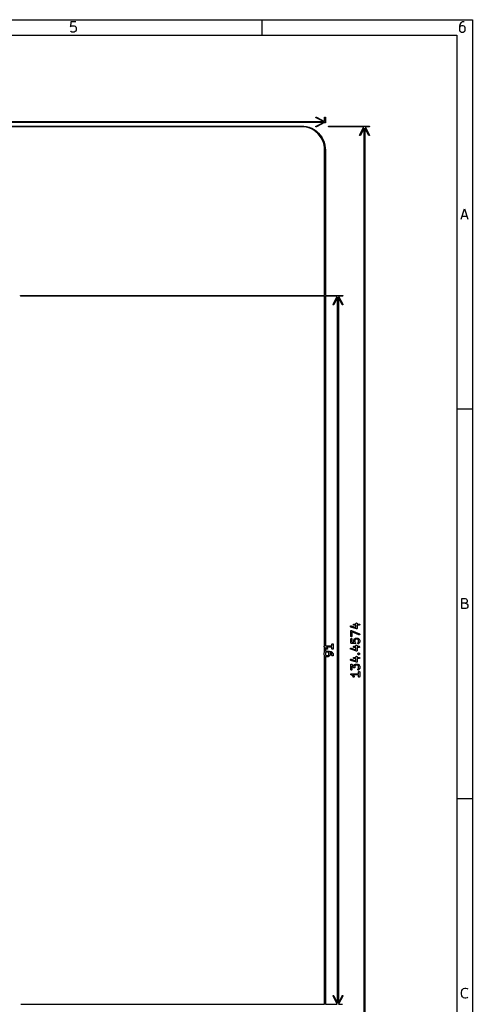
# Model space of a CAD drawing. Header units: inches. Extents: x 0.4 to 11.3, y -7.9 to -0.4.
# Tile 6 of 6: x 9 to 11.3, y -5.4 to -0.4. Entities that reach past the tile are written whole.
import ezdxf

# ---------------------------------------------------------------- set-up
doc = ezdxf.new("R2010")
doc.units = ezdxf.units.IN
doc.header["$MEASUREMENT"] = 0
doc.layers.add('Adhesive', color=254, linetype='CONTINUOUS', true_color=0xb4dbd2)

msp = doc.modelspace()

# ---------------------------------------------------------------- linework, layer by layer
at = {"layer": 'Adhesive', "linetype": 'CONTINUOUS'}
for p, q in [((10.5074, -0.8874), (10.5081, -0.886)), ((10.5079, -0.8888), (10.5074, -0.8874)), ((10.5085, -0.8893), (10.5079, -0.8888)), ((10.5081, -0.886), (10.5095, -0.8856)), ((10.5457, -0.9087), (10.5085, -0.8893)), ((10.5095, -0.8856), (10.5103, -0.8858)), ((10.5103, -0.8858), (10.5518, -0.9074)), ((10.5518, -0.8875), (10.5519, -0.8868)), ((10.5518, -0.9074), (10.5518, -0.8875)), ((10.5519, -0.8868), (10.553, -0.8857)), ((10.553, -0.8857), (10.5545, -0.8857)), ((10.5545, -0.8857), (10.5555, -0.8868)), ((10.5555, -0.8868), (10.5557, -0.8875)), ((10.5557, -0.8875), (10.5557, -0.9135)), ((1.3025, -0.9087), (10.5457, -0.9087)), ((10.5457, -0.9126), (1.3025, -0.9126)), ((1.4125, -0.9312), (10.4356, -0.9312)), ((10.4356, -0.9351), (1.4126, -0.9351)), ((10.4356, -0.9312), (10.4357, -0.9312)), ((10.4457, -0.9356), (10.4356, -0.9351)), ((10.4357, -0.9312), (10.4357, -0.9312)), ((10.4357, -0.9312), (10.446, -0.9316)), ((10.4591, -0.9375), (10.4457, -0.9356)), ((10.446, -0.9316), (10.4461, -0.9317)), ((10.4461, -0.9317), (10.4462, -0.9317)), ((10.4462, -0.9317), (10.4598, -0.9337)), ((10.4721, -0.941), (10.4591, -0.9375)), ((10.4598, -0.9337), (10.4599, -0.9337)), ((10.4599, -0.9337), (10.46, -0.9337)), ((10.46, -0.9337), (10.4733, -0.9373)), ((10.4847, -0.946), (10.4721, -0.941)), ((10.4733, -0.9373), (10.4734, -0.9373)), ((10.4734, -0.9373), (10.4735, -0.9373)), ((10.4735, -0.9373), (10.4863, -0.9424)), ((10.4863, -0.9424), (10.4864, -0.9425)), ((10.4864, -0.9425), (10.4865, -0.9425)), ((10.4865, -0.9425), (10.4986, -0.949)), ((10.5074, -0.9339), (10.5079, -0.9325)), ((10.5081, -0.9352), (10.5074, -0.9339)), ((10.5079, -0.9325), (10.5085, -0.932)), ((10.5095, -0.9357), (10.5081, -0.9352)), ((10.5085, -0.932), (10.5457, -0.9126)), ((10.5103, -0.9355), (10.5095, -0.9357)), ((10.5518, -0.9138), (10.5103, -0.9355)), ((10.5519, -0.9142), (10.5518, -0.9138)), ((10.553, -0.9153), (10.5519, -0.9142)), ((10.5545, -0.9153), (10.553, -0.9153)), ((10.5555, -0.9142), (10.5545, -0.9153)), ((10.5557, -0.9135), (10.5555, -0.9142)), ((10.5716, -0.9324), (10.5727, -0.9313)), ((10.5716, -0.9339), (10.5716, -0.9324)), ((10.5727, -0.935), (10.5716, -0.9339)), ((10.5727, -0.9313), (10.5734, -0.9312)), ((10.5734, -0.9351), (10.5727, -0.935)), ((10.5734, -0.9312), (10.777, -0.9312)), ((10.7507, -0.9351), (10.5734, -0.9351)), ((10.7291, -0.9766), (10.7507, -0.9351)), ((10.752, -0.9412), (10.7326, -0.9784)), ((10.752, -6.2187), (10.752, -0.9412)), ((10.7753, -0.9784), (10.7559, -0.9412)), ((10.7559, -0.9412), (10.7559, -6.2187)), ((10.777, -0.9351), (10.7572, -0.9351)), ((10.7572, -0.9351), (10.7788, -0.9766)), ((10.777, -0.9312), (10.7778, -0.9313)), ((10.7778, -0.935), (10.777, -0.9351)), ((10.7778, -0.9313), (10.7788, -0.9324)), ((10.7788, -0.9339), (10.7778, -0.935)), ((10.7788, -0.9324), (10.7788, -0.9339)), ((10.4966, -0.9524), (10.4847, -0.946)), ((10.5076, -0.9602), (10.4966, -0.9524)), ((10.4986, -0.949), (10.4986, -0.9491)), ((10.4986, -0.9491), (10.4987, -0.9491)), ((10.4987, -0.9491), (10.51, -0.957)), ((10.5177, -0.9691), (10.5076, -0.9602)), ((10.51, -0.957), (10.5101, -0.9571)), ((10.5101, -0.9571), (10.5102, -0.9572)), ((10.5102, -0.9572), (10.5204, -0.9663)), ((10.5267, -0.9792), (10.5177, -0.9691)), ((10.5204, -0.9663), (10.5205, -0.9664)), ((10.5205, -0.9664), (10.5206, -0.9664)), ((10.5206, -0.9664), (10.5297, -0.9767)), ((10.5345, -0.9903), (10.5267, -0.9792)), ((10.5297, -0.9767), (10.5298, -0.9768)), ((10.5298, -0.9768), (10.5299, -0.9769)), ((10.5299, -0.9769), (10.5377, -0.9881)), ((10.5409, -1.0022), (10.5345, -0.9903)), ((10.5377, -0.9881), (10.5378, -0.9882)), ((10.5378, -0.9882), (10.5379, -0.9883)), ((10.5379, -0.9883), (10.5444, -1.0004)), ((10.7289, -0.9773), (10.7291, -0.9766)), ((10.7293, -0.9788), (10.7289, -0.9773)), ((10.7307, -0.9795), (10.7293, -0.9788)), ((10.7321, -0.979), (10.7307, -0.9795)), ((10.7326, -0.9784), (10.7321, -0.979)), ((10.7758, -0.979), (10.7753, -0.9784)), ((10.7772, -0.9795), (10.7758, -0.979)), ((10.7785, -0.9788), (10.7772, -0.9795)), ((10.779, -0.9773), (10.7785, -0.9788)), ((10.7788, -0.9766), (10.779, -0.9773)), ((10.5459, -1.0147), (10.5409, -1.0022)), ((10.5444, -1.0004), (10.5444, -1.0005)), ((10.5444, -1.0005), (10.5445, -1.0006)), ((10.5445, -1.0006), (10.5496, -1.0134)), ((10.5494, -1.0278), (10.5459, -1.0147)), ((10.5513, -1.0412), (10.5494, -1.0278)), ((10.5496, -1.0134), (10.5496, -1.0135)), ((10.5496, -1.0135), (10.5496, -1.0136)), ((10.5496, -1.0136), (10.5532, -1.0269)), ((10.5518, -1.0513), (10.5513, -1.0412)), ((10.5532, -1.0269), (10.5532, -1.027)), ((10.5532, -1.027), (10.5532, -1.0271)), ((10.5532, -1.0271), (10.5552, -1.0407)), ((10.5552, -1.0407), (10.5552, -1.0408)), ((10.5552, -1.0408), (10.5552, -1.0409)), ((10.5552, -1.0409), (10.5557, -1.0512)), ((10.5518, -1.7867), (10.5518, -1.0513)), ((10.5557, -1.0512), (10.5557, -1.0512)), ((10.5557, -1.0512), (10.5557, -1.0513)), ((10.5557, -1.0513), (10.5557, -1.7867)), ((9.0128, -1.7879), (9.0139, -1.7868)), ((9.0128, -1.7894), (9.0128, -1.7879)), ((9.0139, -1.7904), (9.0128, -1.7894)), ((9.0139, -1.7868), (9.0146, -1.7867)), ((9.0146, -1.7906), (9.0139, -1.7904)), ((9.0146, -1.7867), (10.5518, -1.7867)), ((10.5518, -1.7906), (9.0146, -1.7906)), ((10.5518, -3.5584), (10.5518, -1.7906)), ((10.5557, -1.7867), (10.6424, -1.7867)), ((10.5557, -1.7906), (10.5557, -3.5583)), ((10.616, -1.7906), (10.5557, -1.7906)), ((10.5945, -1.8321), (10.616, -1.7906)), ((10.6424, -1.7906), (10.6225, -1.7906)), ((10.6225, -1.7906), (10.6441, -1.8321)), ((10.6424, -1.7867), (10.6431, -1.7868)), ((10.6431, -1.7904), (10.6424, -1.7906)), ((10.6431, -1.7868), (10.6442, -1.7879)), ((10.6442, -1.7894), (10.6431, -1.7904)), ((10.6442, -1.7879), (10.6442, -1.7894)), ((10.5942, -1.8328), (10.5945, -1.8321)), ((10.5947, -1.8342), (10.5942, -1.8328)), ((10.596, -1.8349), (10.5947, -1.8342)), ((10.5975, -1.8345), (10.596, -1.8349)), ((10.5979, -1.8339), (10.5975, -1.8345)), ((10.6173, -1.7967), (10.5979, -1.8339)), ((10.6173, -5.3633), (10.6173, -1.7967)), ((10.6406, -1.8339), (10.6213, -1.7967)), ((10.6213, -1.7967), (10.6213, -5.3633)), ((10.6411, -1.8345), (10.6406, -1.8339)), ((10.6426, -1.8349), (10.6411, -1.8345)), ((10.6439, -1.8342), (10.6426, -1.8349)), ((10.6443, -1.8328), (10.6439, -1.8342)), ((10.6441, -1.8321), (10.6443, -1.8328)), ((10.6824, -3.4596), (10.6828, -3.4585)), ((10.6825, -3.4608), (10.6824, -3.4596)), ((10.683, -3.4618), (10.6825, -3.4608)), ((10.6828, -3.4585), (10.6835, -3.4576)), ((10.6839, -3.4625), (10.683, -3.4618)), ((10.6835, -3.4576), (10.6845, -3.4571)), ((10.6844, -3.4628), (10.6839, -3.4625)), ((10.6842, -3.4825), (10.6843, -3.4819)), ((10.6842, -3.5087), (10.6842, -3.4825)), ((10.6843, -3.4819), (10.6845, -3.4813)), ((10.6843, -3.4819), (10.6843, -3.4819)), ((10.6843, -3.4819), (10.6843, -3.4819)), ((10.7125, -3.4721), (10.6844, -3.4628)), ((10.6845, -3.4571), (10.6857, -3.457)), ((10.6845, -3.4813), (10.6847, -3.4808)), ((10.6847, -3.4808), (10.6848, -3.4808)), ((10.6848, -3.4808), (10.6852, -3.4804)), ((10.6848, -3.4808), (10.6848, -3.4808)), ((10.6852, -3.4804), (10.6856, -3.48)), ((10.6856, -3.48), (10.6861, -3.4798)), ((10.6856, -3.48), (10.6856, -3.48)), ((10.6856, -3.48), (10.6856, -3.48)), ((10.6857, -3.457), (10.6863, -3.4572)), ((10.6861, -3.4798), (10.6866, -3.4796)), ((10.6863, -3.4572), (10.7105, -3.4653)), ((10.6866, -3.4796), (10.6866, -3.4796)), ((10.6866, -3.4796), (10.6867, -3.4796)), ((10.6867, -3.4796), (10.6872, -3.4796)), ((10.6872, -3.4796), (10.6878, -3.4796)), ((10.6878, -3.4796), (10.6878, -3.4796)), ((10.6878, -3.4796), (10.6878, -3.4796)), ((10.6878, -3.4796), (10.6884, -3.4798)), ((10.6884, -3.4798), (10.7277, -3.4966)), ((10.6974, -3.45), (10.6979, -3.449)), ((10.6974, -3.4512), (10.6974, -3.45)), ((10.6979, -3.4522), (10.6974, -3.4512)), ((10.6979, -3.449), (10.6987, -3.4481)), ((10.6987, -3.4531), (10.6979, -3.4522)), ((10.6987, -3.4481), (10.6997, -3.4477)), ((10.6997, -3.4535), (10.6987, -3.4531)), ((10.6997, -3.4477), (10.7003, -3.4476)), ((10.7003, -3.4536), (10.6997, -3.4535)), ((10.7003, -3.4476), (10.7105, -3.4476)), ((10.7105, -3.4536), (10.7003, -3.4536)), ((10.7105, -3.4444), (10.711, -3.4433)), ((10.7105, -3.445), (10.7105, -3.4444)), ((10.7105, -3.4476), (10.7105, -3.445)), ((10.7105, -3.4653), (10.7105, -3.4536)), ((10.711, -3.4433), (10.7118, -3.4425)), ((10.7118, -3.4425), (10.7129, -3.4421)), ((10.7128, -3.4722), (10.7125, -3.4721)), ((10.7129, -3.4722), (10.7128, -3.4722)), ((10.7129, -3.4421), (10.714, -3.4421)), ((10.7131, -3.4723), (10.7129, -3.4722)), ((10.7129, -3.4722), (10.7129, -3.4722)), ((10.7135, -3.4722), (10.7131, -3.4723)), ((10.714, -3.4722), (10.7135, -3.4722)), ((10.714, -3.4421), (10.7151, -3.4425)), ((10.7141, -3.4722), (10.714, -3.4722)), ((10.7142, -3.4722), (10.7141, -3.4722)), ((10.7146, -3.472), (10.7142, -3.4722)), ((10.7151, -3.4718), (10.7146, -3.472)), ((10.7151, -3.4425), (10.7159, -3.4433)), ((10.7152, -3.4717), (10.7151, -3.4718)), ((10.7153, -3.4717), (10.7152, -3.4717)), ((10.7156, -3.4713), (10.7153, -3.4717)), ((10.7159, -3.471), (10.7156, -3.4713)), ((10.7159, -3.4433), (10.7163, -3.4444)), ((10.716, -3.4708), (10.7159, -3.4709)), ((10.7159, -3.4709), (10.7159, -3.471)), ((10.7162, -3.4704), (10.716, -3.4708)), ((10.7163, -3.4699), (10.7162, -3.4704)), ((10.7163, -3.4444), (10.7164, -3.445)), ((10.7164, -3.4698), (10.7163, -3.4699)), ((10.7164, -3.445), (10.7164, -3.4476)), ((10.7164, -3.4476), (10.7266, -3.4476)), ((10.7266, -3.4536), (10.7164, -3.4536)), ((10.7164, -3.4536), (10.7164, -3.4693)), ((10.7164, -3.4693), (10.7164, -3.4696)), ((10.7164, -3.4696), (10.7164, -3.4697)), ((10.7164, -3.4697), (10.7164, -3.4698)), ((10.7266, -3.4476), (10.7271, -3.4477)), ((10.7271, -3.4535), (10.7266, -3.4536)), ((10.7271, -3.4477), (10.7282, -3.4481)), ((10.7282, -3.4531), (10.7271, -3.4535)), ((10.7282, -3.4481), (10.729, -3.449)), ((10.729, -3.4522), (10.7282, -3.4531)), ((10.729, -3.449), (10.7295, -3.45)), ((10.7295, -3.4512), (10.729, -3.4522)), ((10.7295, -3.45), (10.7295, -3.4512)), ((10.6843, -3.5093), (10.6842, -3.5087)), ((10.6842, -3.5237), (10.6843, -3.5231)), ((10.6842, -3.5425), (10.6842, -3.5237)), ((10.6847, -3.5104), (10.6843, -3.5093)), ((10.6843, -3.5231), (10.6847, -3.5221)), ((10.6856, -3.5112), (10.6847, -3.5104)), ((10.6847, -3.5221), (10.6856, -3.5213)), ((10.6866, -3.5116), (10.6856, -3.5112)), ((10.6856, -3.5213), (10.6866, -3.5208)), ((10.6878, -3.5116), (10.6866, -3.5116)), ((10.6866, -3.5208), (10.6878, -3.5208)), ((10.6888, -3.5112), (10.6878, -3.5116)), ((10.6878, -3.5208), (10.6888, -3.5213)), ((10.6897, -3.5104), (10.6888, -3.5112)), ((10.6888, -3.5213), (10.6897, -3.5221)), ((10.6901, -3.5093), (10.6897, -3.5104)), ((10.6897, -3.5221), (10.6901, -3.5231)), ((10.6902, -3.5087), (10.6901, -3.5093)), ((10.6901, -3.5231), (10.6902, -3.5237)), ((10.7254, -3.5021), (10.6902, -3.4869)), ((10.6902, -3.4869), (10.6902, -3.5087)), ((10.6902, -3.5237), (10.6902, -3.5398)), ((10.6992, -3.5293), (10.6993, -3.5288)), ((10.6992, -3.5387), (10.6992, -3.5293)), ((10.6993, -3.5286), (10.6996, -3.528)), ((10.6993, -3.5287), (10.6993, -3.5286)), ((10.6993, -3.5288), (10.6993, -3.5287)), ((10.6996, -3.528), (10.7014, -3.5243)), ((10.7014, -3.5243), (10.7016, -3.524)), ((10.7016, -3.524), (10.7017, -3.5239)), ((10.7016, -3.524), (10.7016, -3.524)), ((10.7017, -3.5238), (10.7018, -3.5237)), ((10.7017, -3.5239), (10.7017, -3.5238)), ((10.7018, -3.5237), (10.702, -3.5235)), ((10.702, -3.5235), (10.7039, -3.5216)), ((10.7039, -3.5216), (10.7041, -3.5214)), ((10.7041, -3.5214), (10.7042, -3.5213)), ((10.7041, -3.5214), (10.7041, -3.5214)), ((10.7042, -3.5213), (10.7043, -3.5213)), ((10.7043, -3.5213), (10.7044, -3.5212)), ((10.7044, -3.5212), (10.7046, -3.5211)), ((10.7046, -3.5211), (10.7084, -3.5192)), ((10.7065, -3.5273), (10.7051, -3.53)), ((10.7051, -3.53), (10.7051, -3.538)), ((10.7077, -3.5261), (10.7065, -3.5273)), ((10.7104, -3.5248), (10.7077, -3.5261)), ((10.7084, -3.5192), (10.7089, -3.519)), ((10.7089, -3.519), (10.709, -3.519)), ((10.709, -3.519), (10.7091, -3.5189)), ((10.7091, -3.5189), (10.7097, -3.5189)), ((10.7097, -3.5189), (10.7191, -3.5189)), ((10.7184, -3.5248), (10.7104, -3.5248)), ((10.7211, -3.5261), (10.7184, -3.5248)), ((10.7191, -3.5189), (10.7196, -3.5189)), ((10.7196, -3.5189), (10.7197, -3.519)), ((10.7197, -3.519), (10.7198, -3.519)), ((10.7198, -3.519), (10.7204, -3.5192)), ((10.7204, -3.5192), (10.7241, -3.5211)), ((10.7223, -3.5273), (10.7211, -3.5261)), ((10.7236, -3.53), (10.7223, -3.5273)), ((10.7236, -3.538), (10.7236, -3.53)), ((10.7241, -3.5211), (10.7244, -3.5212)), ((10.7244, -3.5212), (10.7245, -3.5213)), ((10.7245, -3.5213), (10.7245, -3.5213)), ((10.7245, -3.5213), (10.7246, -3.5214)), ((10.7246, -3.5214), (10.7247, -3.5214)), ((10.7247, -3.5214), (10.7249, -3.5216)), ((10.7249, -3.5216), (10.7268, -3.5235)), ((10.726, -3.5022), (10.7254, -3.5021)), ((10.7271, -3.5022), (10.726, -3.5022)), ((10.7268, -3.5235), (10.727, -3.5237)), ((10.727, -3.5237), (10.727, -3.5238)), ((10.727, -3.5238), (10.7271, -3.5239)), ((10.7282, -3.5018), (10.7271, -3.5022)), ((10.7271, -3.5239), (10.7271, -3.524)), ((10.7271, -3.524), (10.7272, -3.524)), ((10.7272, -3.524), (10.7273, -3.5243)), ((10.7273, -3.5243), (10.7292, -3.528)), ((10.7277, -3.4966), (10.7282, -3.4969)), ((10.7282, -3.4969), (10.729, -3.4977)), ((10.729, -3.501), (10.7282, -3.5018)), ((10.729, -3.4977), (10.7295, -3.4988)), ((10.7295, -3.5), (10.729, -3.501)), ((10.7292, -3.528), (10.7294, -3.5286)), ((10.7294, -3.5286), (10.7294, -3.5287)), ((10.7294, -3.5287), (10.7295, -3.5288)), ((10.7295, -3.4988), (10.7295, -3.5)), ((10.7295, -3.5288), (10.7295, -3.5293)), ((10.7295, -3.5293), (10.7295, -3.5387)), ((10.5496, -3.5612), (10.5497, -3.5609)), ((10.5497, -3.5615), (10.5496, -3.5612)), ((10.5497, -3.5606), (10.5498, -3.5604)), ((10.5497, -3.5609), (10.5497, -3.5606)), ((10.5497, -3.5618), (10.5497, -3.5615)), ((10.5498, -3.5621), (10.5497, -3.5618)), ((10.5498, -3.5601), (10.55, -3.5598)), ((10.5498, -3.5604), (10.5498, -3.5601)), ((10.5498, -3.5623), (10.5498, -3.5621)), ((10.55, -3.5626), (10.5498, -3.5623)), ((10.55, -3.5598), (10.5501, -3.5596)), ((10.5501, -3.5629), (10.55, -3.5626)), ((10.5501, -3.5596), (10.5503, -3.5594)), ((10.5503, -3.5631), (10.5501, -3.5629)), ((10.5503, -3.5594), (10.5505, -3.5591)), ((10.5505, -3.5633), (10.5503, -3.5631)), ((10.5505, -3.5591), (10.5507, -3.559)), ((10.5509, -3.5637), (10.5505, -3.5633)), ((10.5507, -3.559), (10.5509, -3.5588)), ((10.5509, -3.5588), (10.5512, -3.5586)), ((10.5518, -3.5642), (10.5509, -3.5637)), ((10.5509, -3.5637), (10.5509, -3.5637)), ((10.5509, -3.5637), (10.5509, -3.5637)), ((10.5509, -3.5637), (10.5509, -3.5637)), ((10.5512, -3.5586), (10.5514, -3.5585)), ((10.5514, -3.5585), (10.5517, -3.5584)), ((10.5517, -3.5584), (10.5518, -3.5584)), ((10.5518, -3.59), (10.5518, -3.5642)), ((10.5557, -3.5583), (10.589, -3.5583)), ((10.5563, -3.5673), (10.5557, -3.5669)), ((10.5557, -3.5669), (10.5557, -3.5863)), ((10.5595, -3.5705), (10.5563, -3.5673)), ((10.5612, -3.5738), (10.5595, -3.5705)), ((10.5615, -3.5743), (10.5612, -3.5738)), ((10.5623, -3.575), (10.5615, -3.5743)), ((10.589, -3.5642), (10.5616, -3.5642)), ((10.5616, -3.5642), (10.564, -3.5666)), ((10.5634, -3.5754), (10.5623, -3.575)), ((10.5646, -3.5753), (10.5634, -3.5754)), ((10.564, -3.5666), (10.5642, -3.5668)), ((10.5642, -3.5668), (10.5643, -3.5669)), ((10.5643, -3.5669), (10.5643, -3.567)), ((10.5643, -3.567), (10.5644, -3.5671)), ((10.5644, -3.5671), (10.5644, -3.5671)), ((10.5644, -3.5671), (10.5646, -3.5674)), ((10.5646, -3.5674), (10.5664, -3.5711)), ((10.5656, -3.5748), (10.5646, -3.5753)), ((10.5664, -3.5739), (10.5656, -3.5748)), ((10.5664, -3.5711), (10.5666, -3.5717)), ((10.5667, -3.5728), (10.5664, -3.5739)), ((10.5666, -3.5717), (10.5667, -3.5728)), ((10.589, -3.5494), (10.5895, -3.5483)), ((10.589, -3.55), (10.589, -3.5494)), ((10.589, -3.5583), (10.589, -3.55)), ((10.589, -3.5725), (10.589, -3.5642)), ((10.589, -3.573), (10.589, -3.5725)), ((10.5895, -3.5741), (10.589, -3.573)), ((10.5895, -3.5483), (10.5903, -3.5475)), ((10.5903, -3.5749), (10.5895, -3.5741)), ((10.5903, -3.5475), (10.5913, -3.5471)), ((10.5913, -3.5754), (10.5903, -3.5749)), ((10.5913, -3.5471), (10.5925, -3.5471)), ((10.5925, -3.5754), (10.5913, -3.5754)), ((10.5925, -3.5471), (10.5936, -3.5475)), ((10.5936, -3.5749), (10.5925, -3.5754)), ((10.5936, -3.5475), (10.5944, -3.5483)), ((10.5944, -3.5741), (10.5936, -3.5749)), ((10.5944, -3.5483), (10.5948, -3.5494)), ((10.5948, -3.573), (10.5944, -3.5741)), ((10.5948, -3.5494), (10.5949, -3.55)), ((10.5949, -3.5725), (10.5948, -3.573)), ((10.5949, -3.55), (10.5949, -3.5725)), ((10.6824, -3.5721), (10.6828, -3.571)), ((10.6825, -3.5732), (10.6824, -3.5721)), ((10.683, -3.5743), (10.6825, -3.5732)), ((10.6828, -3.571), (10.6835, -3.5701)), ((10.6839, -3.575), (10.683, -3.5743)), ((10.6835, -3.5701), (10.6845, -3.5696)), ((10.6844, -3.5753), (10.6839, -3.575)), ((10.6843, -3.5427), (10.6842, -3.5425)), ((10.6843, -3.5428), (10.6843, -3.5427)), ((10.6843, -3.5427), (10.6843, -3.5427)), ((10.6843, -3.543), (10.6843, -3.5428)), ((10.6845, -3.5434), (10.6843, -3.543)), ((10.7125, -3.5846), (10.6844, -3.5753)), ((10.6846, -3.5439), (10.6845, -3.5434)), ((10.6845, -3.5696), (10.6857, -3.5695)), ((10.6847, -3.544), (10.6846, -3.5439)), ((10.6847, -3.5441), (10.6847, -3.544)), ((10.685, -3.5444), (10.6847, -3.5441)), ((10.6853, -3.5447), (10.685, -3.5444)), ((10.6855, -3.5448), (10.6853, -3.5447)), ((10.6856, -3.5449), (10.6855, -3.5448)), ((10.686, -3.5451), (10.6856, -3.5449)), ((10.6857, -3.5695), (10.6863, -3.5697)), ((10.6863, -3.5453), (10.686, -3.5451)), ((10.6866, -3.5453), (10.6863, -3.5453)), ((10.6863, -3.5697), (10.7105, -3.5777)), ((10.6866, -3.5454), (10.6866, -3.5453)), ((10.6867, -3.5454), (10.6866, -3.5454)), ((10.6869, -3.5454), (10.6867, -3.5454)), ((10.7057, -3.5473), (10.6869, -3.5454)), ((10.6902, -3.5398), (10.6999, -3.5408)), ((10.6974, -3.5625), (10.6979, -3.5614)), ((10.6974, -3.5637), (10.6974, -3.5625)), ((10.6979, -3.5647), (10.6974, -3.5637)), ((10.6979, -3.5614), (10.6987, -3.5606)), ((10.6987, -3.5655), (10.6979, -3.5647)), ((10.6987, -3.5606), (10.6997, -3.5602)), ((10.6997, -3.566), (10.6987, -3.5655)), ((10.6993, -3.5393), (10.6992, -3.5387)), ((10.6993, -3.5394), (10.6993, -3.5393)), ((10.6993, -3.5395), (10.6993, -3.5394)), ((10.6996, -3.54), (10.6993, -3.5395)), ((10.6999, -3.5408), (10.6996, -3.54)), ((10.6997, -3.5602), (10.7003, -3.5601)), ((10.7003, -3.566), (10.6997, -3.566)), ((10.7003, -3.5601), (10.7105, -3.5601)), ((10.7105, -3.566), (10.7003, -3.566)), ((10.7051, -3.538), (10.7065, -3.5407)), ((10.7062, -3.5473), (10.7057, -3.5473)), ((10.7064, -3.5472), (10.7062, -3.5473)), ((10.7065, -3.5472), (10.7064, -3.5472)), ((10.7065, -3.5407), (10.708, -3.5423)), ((10.7069, -3.5471), (10.7065, -3.5472)), ((10.7073, -3.5469), (10.7069, -3.5471)), ((10.7074, -3.5469), (10.7073, -3.5469)), ((10.7076, -3.5468), (10.7074, -3.5469)), ((10.7079, -3.5465), (10.7076, -3.5468)), ((10.7082, -3.5462), (10.7079, -3.5465)), ((10.708, -3.5423), (10.7084, -3.5427)), ((10.7083, -3.5461), (10.7082, -3.5462)), ((10.7084, -3.546), (10.7083, -3.5461)), ((10.7084, -3.5427), (10.7085, -3.5428)), ((10.7086, -3.5456), (10.7084, -3.546)), ((10.7085, -3.5428), (10.7086, -3.543)), ((10.7086, -3.543), (10.7087, -3.5434)), ((10.7088, -3.5452), (10.7086, -3.5456)), ((10.7087, -3.5434), (10.7088, -3.5438)), ((10.7088, -3.5438), (10.7088, -3.5439)), ((10.7088, -3.5439), (10.7089, -3.5441)), ((10.7089, -3.5441), (10.7088, -3.5445)), ((10.7088, -3.5445), (10.7088, -3.5449)), ((10.7088, -3.5449), (10.7088, -3.5451)), ((10.7088, -3.5451), (10.7088, -3.5452)), ((10.7105, -3.5569), (10.711, -3.5558)), ((10.7105, -3.5575), (10.7105, -3.5569)), ((10.7105, -3.5601), (10.7105, -3.5575)), ((10.7105, -3.5777), (10.7105, -3.566)), ((10.711, -3.5558), (10.7118, -3.555)), ((10.7118, -3.555), (10.7129, -3.5546)), ((10.7129, -3.5546), (10.714, -3.5546)), ((10.714, -3.5546), (10.7151, -3.555)), ((10.7151, -3.555), (10.7159, -3.5558)), ((10.7159, -3.5558), (10.7163, -3.5569)), ((10.7163, -3.5824), (10.7162, -3.5828)), ((10.7163, -3.5569), (10.7164, -3.5575)), ((10.7164, -3.5823), (10.7163, -3.5824)), ((10.7164, -3.5575), (10.7164, -3.5601)), ((10.7164, -3.5601), (10.7266, -3.5601)), ((10.7266, -3.566), (10.7164, -3.566)), ((10.7164, -3.566), (10.7164, -3.5818)), ((10.7164, -3.5818), (10.7164, -3.5821)), ((10.7164, -3.5821), (10.7164, -3.5822)), ((10.7164, -3.5822), (10.7164, -3.5823)), ((10.7199, -3.5438), (10.7204, -3.5427)), ((10.7199, -3.5449), (10.7199, -3.5438)), ((10.7204, -3.546), (10.7199, -3.5449)), ((10.7204, -3.5427), (10.7207, -3.5423)), ((10.7212, -3.5468), (10.7204, -3.546)), ((10.7207, -3.5423), (10.7223, -3.5407)), ((10.7222, -3.5472), (10.7212, -3.5468)), ((10.7234, -3.5472), (10.7222, -3.5472)), ((10.7223, -3.5407), (10.7236, -3.538)), ((10.7245, -3.5468), (10.7234, -3.5472)), ((10.7249, -3.5464), (10.7245, -3.5468)), ((10.7268, -3.5446), (10.7249, -3.5464)), ((10.7266, -3.5601), (10.7271, -3.5602)), ((10.7271, -3.566), (10.7266, -3.566)), ((10.727, -3.5443), (10.7268, -3.5446)), ((10.7271, -3.5442), (10.727, -3.5443)), ((10.727, -3.5443), (10.727, -3.5443)), ((10.7272, -3.544), (10.7271, -3.5441)), ((10.7271, -3.5441), (10.7271, -3.5442)), ((10.7271, -3.5602), (10.7282, -3.5606)), ((10.7282, -3.5655), (10.7271, -3.566)), ((10.7273, -3.5438), (10.7272, -3.544)), ((10.7292, -3.54), (10.7273, -3.5438)), ((10.7282, -3.5606), (10.729, -3.5614)), ((10.729, -3.5647), (10.7282, -3.5655)), ((10.729, -3.5614), (10.7295, -3.5625)), ((10.7295, -3.5637), (10.729, -3.5647)), ((10.7294, -3.5395), (10.7292, -3.54)), ((10.7295, -3.5393), (10.7294, -3.5394)), ((10.7294, -3.5394), (10.7294, -3.5395)), ((10.7295, -3.5387), (10.7295, -3.5393)), ((10.7295, -3.5625), (10.7295, -3.5637)), ((10.5496, -3.595), (10.5497, -3.5944)), ((10.5496, -3.6025), (10.5496, -3.595)), ((10.5497, -3.603), (10.5496, -3.6025)), ((10.5497, -3.5942), (10.5499, -3.5936)), ((10.5497, -3.5943), (10.5497, -3.5942)), ((10.5497, -3.5944), (10.5497, -3.5943)), ((10.5497, -3.6031), (10.5497, -3.603)), ((10.5497, -3.6032), (10.5497, -3.6031)), ((10.5499, -3.6038), (10.5497, -3.6032)), ((10.5499, -3.5936), (10.5518, -3.59)), ((10.5518, -3.6075), (10.5499, -3.6038)), ((10.5518, -5.3693), (10.5518, -3.6075)), ((10.5557, -3.5863), (10.5587, -3.5848)), ((10.5569, -3.593), (10.5557, -3.5953)), ((10.5557, -3.5953), (10.5557, -3.6021)), ((10.5557, -3.6021), (10.5569, -3.6045)), ((10.5587, -3.6126), (10.5557, -3.6111)), ((10.5557, -3.6111), (10.5557, -5.3693)), ((10.5581, -3.5918), (10.5569, -3.593)), ((10.5569, -3.6045), (10.5581, -3.6057)), ((10.5607, -3.5904), (10.5581, -3.5918)), ((10.5581, -3.6057), (10.5607, -3.607)), ((10.5587, -3.5848), (10.5593, -3.5846)), ((10.5593, -3.6128), (10.5587, -3.6126)), ((10.5593, -3.5846), (10.5594, -3.5846)), ((10.5594, -3.6128), (10.5593, -3.6128)), ((10.5594, -3.5846), (10.5595, -3.5846)), ((10.5595, -3.6129), (10.5594, -3.6128)), ((10.5595, -3.5846), (10.5601, -3.5845)), ((10.5601, -3.6129), (10.5595, -3.6129)), ((10.5601, -3.5845), (10.575, -3.5845)), ((10.5694, -3.6129), (10.5601, -3.6129)), ((10.5687, -3.5904), (10.5607, -3.5904)), ((10.5607, -3.607), (10.5687, -3.607)), ((10.5714, -3.5918), (10.5687, -3.5904)), ((10.5687, -3.607), (10.5714, -3.6057)), ((10.57, -3.6129), (10.5694, -3.6129)), ((10.5701, -3.6128), (10.57, -3.6129)), ((10.5702, -3.6128), (10.5701, -3.6128)), ((10.5707, -3.6126), (10.5702, -3.6128)), ((10.5745, -3.6107), (10.5707, -3.6126)), ((10.5726, -3.593), (10.5714, -3.5918)), ((10.5714, -3.6057), (10.5726, -3.6045)), ((10.574, -3.5957), (10.5726, -3.593)), ((10.5726, -3.6045), (10.574, -3.6018)), ((10.574, -3.6018), (10.574, -3.5957)), ((10.5747, -3.6106), (10.5745, -3.6107)), ((10.5748, -3.6105), (10.5747, -3.6106)), ((10.5749, -3.6105), (10.5748, -3.6105)), ((10.575, -3.6104), (10.5749, -3.6105)), ((10.575, -3.5845), (10.5751, -3.5845)), ((10.5753, -3.6102), (10.575, -3.6104)), ((10.575, -3.6104), (10.575, -3.6104)), ((10.5751, -3.5845), (10.5752, -3.5845)), ((10.5752, -3.5845), (10.5754, -3.5845)), ((10.5771, -3.6083), (10.5753, -3.6102)), ((10.5754, -3.5845), (10.5756, -3.5846)), ((10.5756, -3.5846), (10.5757, -3.5846)), ((10.5757, -3.5846), (10.5758, -3.5846)), ((10.5758, -3.5846), (10.5833, -3.5865)), ((10.5773, -3.6081), (10.5771, -3.6083)), ((10.5774, -3.608), (10.5773, -3.6081)), ((10.5775, -3.6078), (10.5774, -3.6079)), ((10.5774, -3.6079), (10.5774, -3.608)), ((10.5777, -3.6075), (10.5775, -3.6078)), ((10.5775, -3.6078), (10.5775, -3.6078)), ((10.5796, -3.6038), (10.5777, -3.6075)), ((10.5813, -3.5921), (10.5784, -3.5913)), ((10.5784, -3.5913), (10.5796, -3.5936)), ((10.5796, -3.5936), (10.5798, -3.5942)), ((10.5798, -3.6032), (10.5796, -3.6038)), ((10.5798, -3.5942), (10.5798, -3.5943)), ((10.5798, -3.5943), (10.5798, -3.5944)), ((10.5798, -3.5944), (10.5799, -3.595)), ((10.5799, -3.6025), (10.5798, -3.603)), ((10.5798, -3.603), (10.5798, -3.6031)), ((10.5798, -3.6031), (10.5798, -3.6032)), ((10.5799, -3.595), (10.5799, -3.6025)), ((10.5863, -3.5954), (10.5813, -3.5921)), ((10.5833, -3.5865), (10.5836, -3.5866)), ((10.5836, -3.5866), (10.5837, -3.5866)), ((10.5837, -3.5866), (10.5837, -3.5866)), ((10.5837, -3.5866), (10.5838, -3.5867)), ((10.5838, -3.5867), (10.5839, -3.5867)), ((10.5839, -3.5867), (10.5842, -3.5869)), ((10.5842, -3.5869), (10.5898, -3.5906)), ((10.5876, -3.5967), (10.5863, -3.5954)), ((10.589, -3.5994), (10.5876, -3.5967)), ((10.589, -3.6062), (10.589, -3.5994)), ((10.589, -3.6068), (10.589, -3.6062)), ((10.5895, -3.6078), (10.589, -3.6068)), ((10.5903, -3.6087), (10.5895, -3.6078)), ((10.5898, -3.5906), (10.5898, -3.5906)), ((10.5898, -3.5906), (10.5898, -3.5906)), ((10.5898, -3.5906), (10.59, -3.5908)), ((10.59, -3.5908), (10.5903, -3.591)), ((10.5903, -3.591), (10.5903, -3.591)), ((10.5903, -3.591), (10.5903, -3.591)), ((10.5903, -3.591), (10.5921, -3.5929)), ((10.5913, -3.6091), (10.5903, -3.6087)), ((10.5925, -3.6091), (10.5913, -3.6091)), ((10.5921, -3.5929), (10.5923, -3.5931)), ((10.5923, -3.5931), (10.5924, -3.5931)), ((10.5924, -3.5931), (10.5924, -3.5932)), ((10.5924, -3.5932), (10.5925, -3.5933)), ((10.5925, -3.5933), (10.5925, -3.5934)), ((10.5925, -3.5934), (10.5927, -3.5936)), ((10.5936, -3.6087), (10.5925, -3.6091)), ((10.5927, -3.5936), (10.5946, -3.5974)), ((10.5944, -3.6078), (10.5936, -3.6087)), ((10.5948, -3.6068), (10.5944, -3.6078)), ((10.5946, -3.5974), (10.5948, -3.5979)), ((10.5948, -3.5979), (10.5948, -3.598)), ((10.5948, -3.598), (10.5948, -3.5981)), ((10.5948, -3.5981), (10.5949, -3.5987)), ((10.5949, -3.6062), (10.5948, -3.6068)), ((10.5949, -3.5987), (10.5949, -3.6062)), ((10.6824, -3.6283), (10.6828, -3.6272)), ((10.6825, -3.6295), (10.6824, -3.6283)), ((10.683, -3.6305), (10.6825, -3.6295)), ((10.6828, -3.6272), (10.6835, -3.6264)), ((10.6839, -3.6313), (10.683, -3.6305)), ((10.6835, -3.6264), (10.6845, -3.6259)), ((10.6844, -3.6315), (10.6839, -3.6313)), ((10.7125, -3.6409), (10.6844, -3.6315)), ((10.6845, -3.6259), (10.6857, -3.6258)), ((10.6857, -3.6258), (10.6863, -3.6259)), ((10.6863, -3.6259), (10.7105, -3.634)), ((10.6974, -3.6188), (10.6979, -3.6177)), ((10.6974, -3.6199), (10.6974, -3.6188)), ((10.6979, -3.621), (10.6974, -3.6199)), ((10.6979, -3.6177), (10.6987, -3.6169)), ((10.6987, -3.6218), (10.6979, -3.621)), ((10.6987, -3.6169), (10.6997, -3.6164)), ((10.6997, -3.6222), (10.6987, -3.6218)), ((10.6997, -3.6164), (10.7003, -3.6164)), ((10.7003, -3.6223), (10.6997, -3.6222)), ((10.7003, -3.6164), (10.7105, -3.6164)), ((10.7105, -3.6223), (10.7003, -3.6223)), ((10.7105, -3.6131), (10.711, -3.6121)), ((10.7105, -3.6137), (10.7105, -3.6131)), ((10.7105, -3.6164), (10.7105, -3.6137)), ((10.7105, -3.634), (10.7105, -3.6223)), ((10.711, -3.6121), (10.7118, -3.6112)), ((10.7118, -3.6112), (10.7129, -3.6108)), ((10.7128, -3.5847), (10.7125, -3.5846)), ((10.7129, -3.5847), (10.7128, -3.5847)), ((10.7131, -3.5848), (10.7129, -3.5847)), ((10.7129, -3.5847), (10.7129, -3.5847)), ((10.7129, -3.6108), (10.714, -3.6108)), ((10.7135, -3.5847), (10.7131, -3.5848)), ((10.714, -3.5847), (10.7135, -3.5847)), ((10.7141, -3.5847), (10.714, -3.5847)), ((10.714, -3.6108), (10.7151, -3.6112)), ((10.7142, -3.5847), (10.7141, -3.5847)), ((10.7146, -3.5845), (10.7142, -3.5847)), ((10.7151, -3.5843), (10.7146, -3.5845)), ((10.7152, -3.5842), (10.7151, -3.5843)), ((10.7151, -3.6112), (10.7159, -3.6121)), ((10.7153, -3.5842), (10.7152, -3.5842)), ((10.7156, -3.5838), (10.7153, -3.5842)), ((10.7159, -3.5835), (10.7156, -3.5838)), ((10.716, -3.5833), (10.7159, -3.5834)), ((10.7159, -3.5834), (10.7159, -3.5835)), ((10.7159, -3.6121), (10.7163, -3.6131)), ((10.7162, -3.5828), (10.716, -3.5833)), ((10.7163, -3.6131), (10.7164, -3.6137)), ((10.7164, -3.6137), (10.7164, -3.6164)), ((10.7164, -3.6164), (10.7266, -3.6164)), ((10.7266, -3.6223), (10.7164, -3.6223)), ((10.7164, -3.6223), (10.7164, -3.6381)), ((10.7199, -3.5981), (10.7202, -3.5974)), ((10.7199, -3.5993), (10.7199, -3.5981)), ((10.7204, -3.6003), (10.7199, -3.5993)), ((10.7202, -3.5974), (10.7204, -3.5971)), ((10.7204, -3.5971), (10.7207, -3.5966)), ((10.7204, -3.5971), (10.7204, -3.5971)), ((10.7207, -3.6008), (10.7204, -3.6003)), ((10.7204, -3.6003), (10.7204, -3.6003)), ((10.7207, -3.5966), (10.7226, -3.5947)), ((10.7226, -3.6027), (10.7207, -3.6008)), ((10.7226, -3.5947), (10.7231, -3.5944)), ((10.7231, -3.603), (10.7226, -3.6027)), ((10.7231, -3.5944), (10.7241, -3.5939)), ((10.7241, -3.6035), (10.7231, -3.603)), ((10.7241, -3.5939), (10.7253, -3.5939)), ((10.7253, -3.6035), (10.7241, -3.6035)), ((10.7253, -3.5939), (10.7263, -3.5944)), ((10.7263, -3.603), (10.7253, -3.6035)), ((10.7263, -3.5944), (10.7263, -3.5944)), ((10.7263, -3.5944), (10.7268, -3.5947)), ((10.7268, -3.6027), (10.7263, -3.603)), ((10.7266, -3.6164), (10.7271, -3.6164)), ((10.7271, -3.6222), (10.7266, -3.6223)), ((10.7268, -3.5947), (10.7287, -3.5966)), ((10.7287, -3.6008), (10.7268, -3.6027)), ((10.7271, -3.6164), (10.7282, -3.6169)), ((10.7282, -3.6218), (10.7271, -3.6222)), ((10.7282, -3.6169), (10.729, -3.6177)), ((10.729, -3.621), (10.7282, -3.6218)), ((10.7287, -3.5966), (10.729, -3.5971)), ((10.729, -3.6003), (10.7287, -3.6008)), ((10.729, -3.5971), (10.7292, -3.5974)), ((10.7295, -3.5993), (10.729, -3.6003)), ((10.729, -3.6177), (10.7295, -3.6188)), ((10.7295, -3.6199), (10.729, -3.621)), ((10.7292, -3.5974), (10.7295, -3.5981)), ((10.7295, -3.5981), (10.7295, -3.5993)), ((10.7295, -3.6188), (10.7295, -3.6199)), ((10.6842, -3.6531), (10.6843, -3.6528)), ((10.6842, -3.6774), (10.6842, -3.6531)), ((10.6843, -3.678), (10.6842, -3.6774)), ((10.6843, -3.6525), (10.6845, -3.6521)), ((10.6843, -3.6526), (10.6843, -3.6525)), ((10.6843, -3.6527), (10.6843, -3.6526)), ((10.6843, -3.6528), (10.6843, -3.6527)), ((10.6847, -3.6791), (10.6843, -3.678)), ((10.6845, -3.6521), (10.6846, -3.6516)), ((10.6846, -3.6516), (10.6847, -3.6515)), ((10.6847, -3.6514), (10.6851, -3.6511)), ((10.6847, -3.6515), (10.6847, -3.6514)), ((10.6856, -3.6799), (10.6847, -3.6791)), ((10.6851, -3.6511), (10.6854, -3.6507)), ((10.6854, -3.6507), (10.6855, -3.6507)), ((10.6855, -3.6507), (10.6856, -3.6506)), ((10.6856, -3.6506), (10.686, -3.6504)), ((10.6866, -3.6803), (10.6856, -3.6799)), ((10.686, -3.6504), (10.6864, -3.6502)), ((10.6864, -3.6502), (10.6865, -3.6502)), ((10.6865, -3.6502), (10.6866, -3.6502)), ((10.6866, -3.6502), (10.6871, -3.6502)), ((10.6878, -3.6803), (10.6866, -3.6803)), ((10.6871, -3.6502), (10.6876, -3.6501)), ((10.6876, -3.6501), (10.6877, -3.6502)), ((10.6877, -3.6502), (10.6878, -3.6502)), ((10.6878, -3.6502), (10.6882, -3.6504)), ((10.6888, -3.6799), (10.6878, -3.6803)), ((10.6882, -3.6504), (10.6887, -3.6505)), ((10.6887, -3.6505), (10.6888, -3.6506)), ((10.6888, -3.6506), (10.6888, -3.6506)), ((10.6888, -3.6506), (10.6889, -3.6507)), ((10.6897, -3.6791), (10.6888, -3.6799)), ((10.6889, -3.6507), (10.6891, -3.6509)), ((10.6891, -3.6509), (10.6994, -3.6598)), ((10.6901, -3.678), (10.6897, -3.6791)), ((10.6902, -3.6774), (10.6901, -3.678)), ((10.7003, -3.6684), (10.6902, -3.6596)), ((10.6902, -3.6596), (10.6902, -3.6774)), ((10.6994, -3.6598), (10.6996, -3.6593)), ((10.6996, -3.6593), (10.7014, -3.6555)), ((10.7005, -3.6686), (10.7003, -3.6684)), ((10.7006, -3.6687), (10.7005, -3.6686)), ((10.7007, -3.6688), (10.7006, -3.6687)), ((10.7006, -3.6687), (10.7006, -3.6687)), ((10.7012, -3.6689), (10.7007, -3.6688)), ((10.7016, -3.6691), (10.7012, -3.6689)), ((10.7014, -3.6555), (10.7016, -3.6553)), ((10.7016, -3.6552), (10.7017, -3.6551)), ((10.7016, -3.6553), (10.7016, -3.6552)), ((10.7017, -3.6691), (10.7016, -3.6691)), ((10.7017, -3.6551), (10.7017, -3.655)), ((10.7017, -3.655), (10.7018, -3.655)), ((10.7018, -3.6691), (10.7017, -3.6691)), ((10.7018, -3.655), (10.702, -3.6547)), ((10.7023, -3.6691), (10.7018, -3.6691)), ((10.702, -3.6547), (10.7039, -3.6529)), ((10.7028, -3.6691), (10.7023, -3.6691)), ((10.7029, -3.6691), (10.7028, -3.6691)), ((10.703, -3.669), (10.7029, -3.6691)), ((10.7034, -3.6688), (10.703, -3.669)), ((10.7038, -3.6687), (10.7034, -3.6688)), ((10.7039, -3.6686), (10.7038, -3.6687)), ((10.7039, -3.6529), (10.7041, -3.6527)), ((10.704, -3.6685), (10.7039, -3.6686)), ((10.7043, -3.6682), (10.704, -3.6685)), ((10.7041, -3.6527), (10.7041, -3.6526)), ((10.7041, -3.6526), (10.7042, -3.6526)), ((10.7042, -3.6526), (10.7043, -3.6525)), ((10.7043, -3.6525), (10.7044, -3.6525)), ((10.7047, -3.6678), (10.7043, -3.6682)), ((10.7044, -3.6525), (10.7046, -3.6523)), ((10.7046, -3.6523), (10.7084, -3.6504)), ((10.7048, -3.6677), (10.7047, -3.6677)), ((10.7047, -3.6677), (10.7047, -3.6678)), ((10.7049, -3.6672), (10.7048, -3.6677)), ((10.7051, -3.6668), (10.7049, -3.6672)), ((10.7065, -3.6586), (10.7051, -3.6613)), ((10.7051, -3.6613), (10.7051, -3.6662)), ((10.7051, -3.6662), (10.7051, -3.6665)), ((10.7051, -3.6665), (10.7051, -3.6666)), ((10.7051, -3.6666), (10.7051, -3.6666)), ((10.7051, -3.6666), (10.7051, -3.6668)), ((10.7077, -3.6574), (10.7065, -3.6586)), ((10.7104, -3.656), (10.7077, -3.6574)), ((10.7084, -3.6504), (10.7089, -3.6502)), ((10.7089, -3.6502), (10.709, -3.6502)), ((10.709, -3.6502), (10.7091, -3.6502)), ((10.7091, -3.6502), (10.7097, -3.6501)), ((10.7097, -3.6501), (10.7191, -3.6501)), ((10.7184, -3.656), (10.7104, -3.656)), ((10.7128, -3.6409), (10.7125, -3.6409)), ((10.7129, -3.641), (10.7128, -3.6409)), ((10.7131, -3.641), (10.7129, -3.641)), ((10.7129, -3.641), (10.7129, -3.641)), ((10.7135, -3.641), (10.7131, -3.641)), ((10.714, -3.641), (10.7135, -3.641)), ((10.7141, -3.6409), (10.714, -3.641)), ((10.7142, -3.6409), (10.7141, -3.6409)), ((10.7146, -3.6407), (10.7142, -3.6409)), ((10.7151, -3.6405), (10.7146, -3.6407)), ((10.7152, -3.6405), (10.7151, -3.6405)), ((10.7153, -3.6404), (10.7152, -3.6405)), ((10.7156, -3.6401), (10.7153, -3.6404)), ((10.7159, -3.6397), (10.7156, -3.6401)), ((10.716, -3.6395), (10.7159, -3.6396)), ((10.7159, -3.6396), (10.7159, -3.6397)), ((10.7162, -3.6391), (10.716, -3.6395)), ((10.7163, -3.6387), (10.7162, -3.6391)), ((10.7164, -3.6385), (10.7163, -3.6387)), ((10.7164, -3.6381), (10.7164, -3.6384)), ((10.7164, -3.6384), (10.7164, -3.6384)), ((10.7164, -3.6384), (10.7164, -3.6385)), ((10.7211, -3.6574), (10.7184, -3.656)), ((10.7191, -3.6501), (10.7196, -3.6502)), ((10.7196, -3.6502), (10.7197, -3.6502)), ((10.7197, -3.6502), (10.7198, -3.6502)), ((10.7198, -3.6502), (10.7204, -3.6504)), ((10.7199, -3.6769), (10.7204, -3.6758)), ((10.7199, -3.678), (10.7199, -3.6769)), ((10.7204, -3.6791), (10.7199, -3.678)), ((10.7204, -3.6504), (10.7241, -3.6523)), ((10.7204, -3.6758), (10.7207, -3.6754)), ((10.7212, -3.6799), (10.7204, -3.6791)), ((10.7207, -3.6754), (10.7223, -3.6738)), ((10.7223, -3.6586), (10.7211, -3.6574)), ((10.7222, -3.6803), (10.7212, -3.6799)), ((10.7234, -3.6803), (10.7222, -3.6803)), ((10.7236, -3.6613), (10.7223, -3.6586)), ((10.7223, -3.6738), (10.7236, -3.6711)), ((10.7245, -3.6799), (10.7234, -3.6803)), ((10.7236, -3.6711), (10.7236, -3.6613)), ((10.7241, -3.6523), (10.7244, -3.6525)), ((10.7244, -3.6525), (10.7245, -3.6525)), ((10.7245, -3.6525), (10.7245, -3.6526)), ((10.7245, -3.6526), (10.7246, -3.6526)), ((10.7249, -3.6795), (10.7245, -3.6799)), ((10.7246, -3.6526), (10.7247, -3.6527)), ((10.7247, -3.6527), (10.7249, -3.6529)), ((10.7249, -3.6529), (10.7268, -3.6547)), ((10.7268, -3.6777), (10.7249, -3.6795)), ((10.7268, -3.6547), (10.727, -3.655)), ((10.727, -3.6774), (10.7268, -3.6777)), ((10.727, -3.655), (10.727, -3.655)), ((10.727, -3.655), (10.7271, -3.6551)), ((10.7271, -3.6773), (10.727, -3.6774)), ((10.727, -3.6774), (10.727, -3.6774)), ((10.7271, -3.6551), (10.7271, -3.6552)), ((10.7271, -3.6552), (10.7272, -3.6553)), ((10.7272, -3.6771), (10.7271, -3.6772)), ((10.7271, -3.6772), (10.7271, -3.6773)), ((10.7272, -3.6553), (10.7273, -3.6555)), ((10.7273, -3.6769), (10.7272, -3.6771)), ((10.7273, -3.6555), (10.7292, -3.6593)), ((10.7292, -3.6731), (10.7273, -3.6769)), ((10.7292, -3.6593), (10.7294, -3.6598)), ((10.7294, -3.6726), (10.7292, -3.6731)), ((10.7294, -3.6598), (10.7294, -3.6599)), ((10.7294, -3.6599), (10.7295, -3.66)), ((10.7295, -3.6724), (10.7294, -3.6725)), ((10.7294, -3.6725), (10.7294, -3.6726)), ((10.7295, -3.66), (10.7295, -3.6606)), ((10.7295, -3.6606), (10.7295, -3.6718)), ((10.7295, -3.6718), (10.7295, -3.6724)), ((10.6842, -3.7018), (10.6843, -3.7015)), ((10.6843, -3.7021), (10.6842, -3.7018)), ((10.6843, -3.7012), (10.6844, -3.701)), ((10.6843, -3.7015), (10.6843, -3.7012)), ((10.6843, -3.7024), (10.6843, -3.7021)), ((10.6844, -3.7027), (10.6843, -3.7024)), ((10.6844, -3.701), (10.6845, -3.7007)), ((10.6845, -3.703), (10.6844, -3.7027)), ((10.6845, -3.7007), (10.6846, -3.7004)), ((10.6846, -3.7032), (10.6845, -3.703)), ((10.6846, -3.7004), (10.6847, -3.7002)), ((10.6847, -3.7035), (10.6846, -3.7032)), ((10.6847, -3.7002), (10.6849, -3.7)), ((10.6849, -3.7037), (10.6847, -3.7035)), ((10.6849, -3.7), (10.6851, -3.6997)), ((10.6851, -3.7039), (10.6849, -3.7037)), ((10.6851, -3.6997), (10.6854, -3.6996)), ((10.6856, -3.7043), (10.6851, -3.7039)), ((10.6854, -3.6996), (10.6856, -3.6994)), ((10.6856, -3.6994), (10.6858, -3.6993)), ((10.6909, -3.7079), (10.6856, -3.7043)), ((10.6856, -3.7043), (10.6856, -3.7043)), ((10.6856, -3.7043), (10.6856, -3.7043)), ((10.6856, -3.7043), (10.6856, -3.7043)), ((10.6858, -3.6993), (10.6861, -3.6991)), ((10.6861, -3.6991), (10.6864, -3.699)), ((10.6864, -3.699), (10.6866, -3.6989)), ((10.6866, -3.6989), (10.6872, -3.6989)), ((10.6872, -3.6989), (10.6872, -3.6989)), ((10.6872, -3.6989), (10.6872, -3.6989)), ((10.6872, -3.6989), (10.6872, -3.6989)), ((10.6872, -3.6989), (10.7236, -3.6989)), ((10.6941, -3.7111), (10.6909, -3.7079)), ((10.6958, -3.7144), (10.6941, -3.7111)), ((10.6961, -3.7149), (10.6958, -3.7144)), ((10.697, -3.7156), (10.6961, -3.7149)), ((10.7236, -3.7048), (10.6962, -3.7048)), ((10.6962, -3.7048), (10.6987, -3.7072)), ((10.6981, -3.716), (10.697, -3.7156)), ((10.6992, -3.7159), (10.6981, -3.716)), ((10.6987, -3.7072), (10.6988, -3.7075)), ((10.6988, -3.7075), (10.6989, -3.7075)), ((10.6989, -3.7075), (10.699, -3.7076)), ((10.699, -3.7076), (10.699, -3.7077)), ((10.699, -3.7077), (10.6991, -3.7077)), ((10.6991, -3.7077), (10.6992, -3.708)), ((10.6992, -3.708), (10.7011, -3.7117)), ((10.7003, -3.7154), (10.6992, -3.7159)), ((10.701, -3.7145), (10.7003, -3.7154)), ((10.7014, -3.7134), (10.701, -3.7145)), ((10.7011, -3.7117), (10.7013, -3.7123)), ((10.7013, -3.7123), (10.7014, -3.7134)), ((10.7236, -3.6906), (10.7237, -3.69)), ((10.7236, -3.6989), (10.7236, -3.6906)), ((10.7236, -3.7131), (10.7236, -3.7048)), ((10.7237, -3.7136), (10.7236, -3.7131)), ((10.7237, -3.69), (10.7241, -3.6889)), ((10.7241, -3.7147), (10.7237, -3.7136)), ((10.7241, -3.6889), (10.7249, -3.6881)), ((10.7249, -3.7155), (10.7241, -3.7147)), ((10.7249, -3.6881), (10.726, -3.6877)), ((10.726, -3.716), (10.7249, -3.7155)), ((10.726, -3.6877), (10.7271, -3.6877)), ((10.7271, -3.716), (10.726, -3.716)), ((10.7271, -3.6877), (10.7282, -3.6881)), ((10.7282, -3.7155), (10.7271, -3.716)), ((10.7282, -3.6881), (10.729, -3.6889)), ((10.729, -3.7147), (10.7282, -3.7155)), ((10.729, -3.6889), (10.7295, -3.69)), ((10.7295, -3.7136), (10.729, -3.7147)), ((10.7295, -3.69), (10.7295, -3.6906)), ((10.7295, -3.6906), (10.7295, -3.7131)), ((10.7295, -3.7131), (10.7295, -3.7136)), ((9.0139, -5.3695), (9.0146, -5.3693)), ((9.0146, -5.3693), (10.5518, -5.3693)), ((10.5557, -5.3693), (10.616, -5.3693)), ((10.5942, -5.3271), (10.5947, -5.3257)), ((10.5945, -5.3279), (10.5942, -5.3271)), ((10.616, -5.3693), (10.5945, -5.3279)), ((10.5947, -5.3257), (10.596, -5.325)), ((10.596, -5.325), (10.5975, -5.3254)), ((10.5975, -5.3254), (10.5979, -5.326)), ((10.5979, -5.326), (10.6173, -5.3633)), ((10.6213, -5.3633), (10.6406, -5.326)), ((10.6441, -5.3279), (10.6225, -5.3693)), ((10.6225, -5.3693), (10.6424, -5.3693)), ((10.6406, -5.326), (10.6411, -5.3254)), ((10.6411, -5.3254), (10.6426, -5.325)), ((10.6424, -5.3693), (10.6431, -5.3695)), ((10.6426, -5.325), (10.6439, -5.3257)), ((10.6439, -5.3257), (10.6443, -5.3271)), ((10.6443, -5.3271), (10.6441, -5.3279))]:
    msp.add_line(p, q, dxfattribs=at)
at = {"layer": 'BLACK', "linetype": 'CONTINUOUS'}
for p, q in [((0.3937, -0.3937), (11.2993, -0.3937)), ((10.2362, -0.4724), (10.2362, -0.3937)), ((11.2993, -0.3937), (11.2993, -7.8743)), ((9.268, -0.4053), (9.2656, -0.4296)), ((9.2656, -0.4296), (9.268, -0.4272)), ((9.2924, -0.4053), (9.268, -0.4053)), ((9.268, -0.4272), (9.2729, -0.4248)), ((9.2729, -0.4248), (9.2851, -0.4248)), ((9.2851, -0.4248), (9.29, -0.4272)), ((9.29, -0.4272), (9.2924, -0.4296)), ((9.2924, -0.4296), (9.2948, -0.4345)), ((9.2948, -0.4467), (9.2924, -0.4516)), ((9.2948, -0.4345), (9.2948, -0.4467)), ((11.2365, -0.4174), (11.2341, -0.4272)), ((11.2341, -0.4272), (11.2341, -0.4467)), ((11.2365, -0.4296), (11.2341, -0.4345)), ((11.2341, -0.4467), (11.2365, -0.4516)), ((11.2414, -0.4101), (11.2365, -0.4174)), ((11.239, -0.4272), (11.2365, -0.4296)), ((11.2439, -0.4248), (11.239, -0.4272)), ((11.2439, -0.4077), (11.2414, -0.4101)), ((11.2487, -0.4053), (11.2439, -0.4077)), ((11.2536, -0.4248), (11.2439, -0.4248)), ((11.2585, -0.4053), (11.2487, -0.4053)), ((11.2585, -0.4272), (11.2536, -0.4248)), ((11.2609, -0.4296), (11.2585, -0.4272)), ((11.2634, -0.4345), (11.2609, -0.4296)), ((11.2609, -0.4516), (11.2634, -0.4467)), ((11.2634, -0.4467), (11.2634, -0.4345)), ((0.4724, -0.4724), (11.2206, -0.4724)), ((9.268, -0.454), (9.2656, -0.4516)), ((9.2729, -0.4564), (9.268, -0.454)), ((9.2851, -0.4564), (9.2729, -0.4564)), ((9.29, -0.454), (9.2851, -0.4564)), ((9.2924, -0.4516), (9.29, -0.454)), ((11.2206, -0.4724), (11.2206, -7.7956)), ((11.2365, -0.4516), (11.239, -0.454)), ((11.239, -0.454), (11.2439, -0.4564)), ((11.2439, -0.4564), (11.2536, -0.4564)), ((11.2536, -0.4564), (11.2585, -0.454)), ((11.2585, -0.454), (11.2609, -0.4516)), ((11.2429, -1.4013), (11.2599, -1.3501)), ((11.2477, -1.3867), (11.2721, -1.3867)), ((11.2599, -1.3501), (11.277, -1.4013)), ((11.2993, -2.3622), (11.2206, -2.3622)), ((11.2465, -3.3698), (11.2465, -3.3186)), ((11.2465, -3.3186), (11.2636, -3.3186)), ((11.2636, -3.3186), (11.2685, -3.3211)), ((11.2685, -3.3211), (11.2709, -3.3235)), ((11.2709, -3.3235), (11.2733, -3.3284)), ((11.2733, -3.3333), (11.2709, -3.3381)), ((11.2733, -3.3284), (11.2733, -3.3333)), ((11.2636, -3.343), (11.2465, -3.343)), ((11.266, -3.3698), (11.2465, -3.3698)), ((11.2685, -3.3406), (11.2636, -3.343)), ((11.2636, -3.343), (11.2709, -3.3455)), ((11.2709, -3.3674), (11.266, -3.3698)), ((11.2709, -3.3381), (11.2685, -3.3406)), ((11.2709, -3.3455), (11.2733, -3.3479)), ((11.2733, -3.365), (11.2709, -3.3674)), ((11.2733, -3.3479), (11.2758, -3.3528)), ((11.2758, -3.3601), (11.2733, -3.365)), ((11.2758, -3.3528), (11.2758, -3.3601)), ((11.2993, -4.3307), (11.2206, -4.3307)), ((11.2441, -5.3091), (11.2465, -5.2993)), ((11.2441, -5.3164), (11.2441, -5.3091)), ((11.2465, -5.3261), (11.2441, -5.3164)), ((11.2465, -5.2993), (11.249, -5.2945)), ((11.249, -5.2945), (11.2538, -5.2896)), ((11.2538, -5.2896), (11.2611, -5.2871)), ((11.2611, -5.2871), (11.266, -5.2871)), ((11.266, -5.2871), (11.2733, -5.2896)), ((11.2733, -5.2896), (11.2758, -5.292)), ((11.249, -5.331), (11.2465, -5.3261)), ((11.2538, -5.3359), (11.249, -5.331)), ((11.2611, -5.3383), (11.2538, -5.3359)), ((11.266, -5.3383), (11.2611, -5.3383)), ((11.2733, -5.3359), (11.266, -5.3383)), ((11.2758, -5.3335), (11.2733, -5.3359))]:
    msp.add_line(p, q, dxfattribs=at)

doc.saveas('drawing.dxf')
